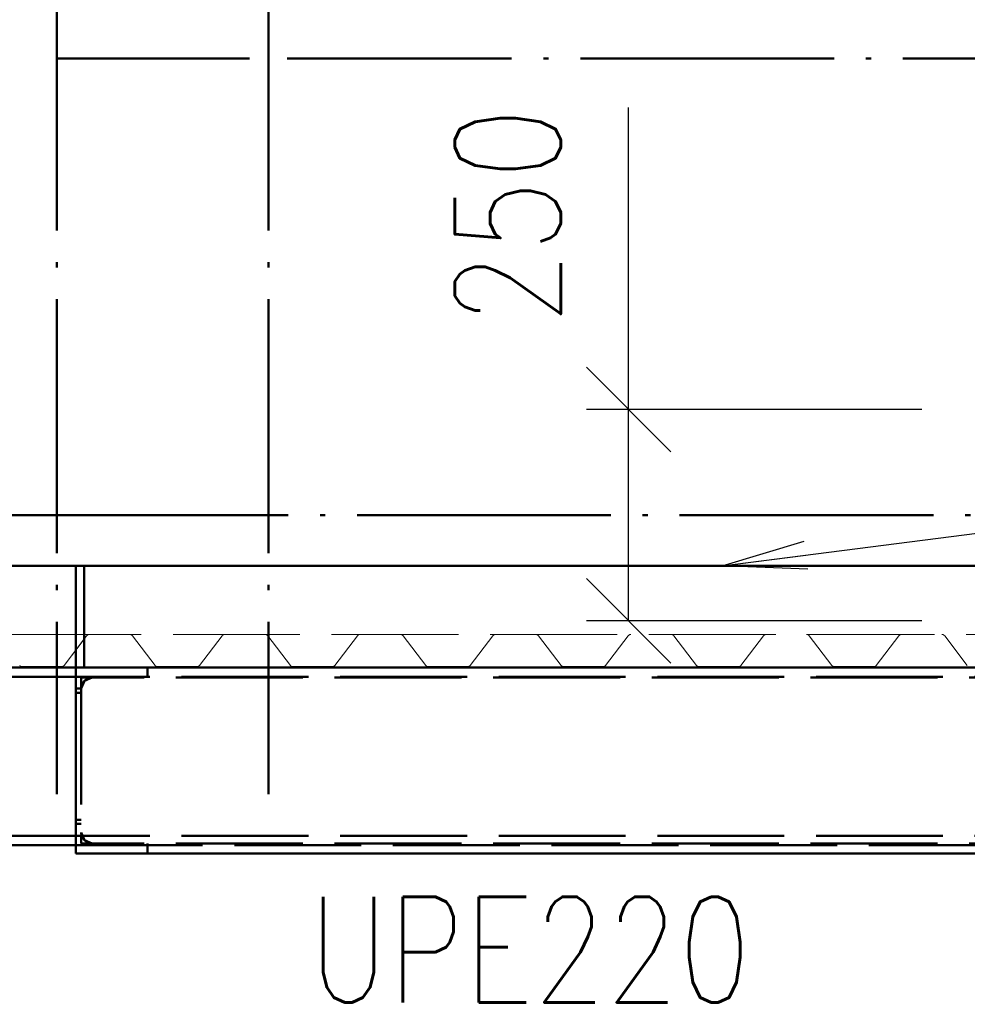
# Paper-space layout 'Layout1' of a CAD drawing. Extents: x -2 to 1243, y -36 to 596.
# Tile 91 of 132: x 890 to 912, y 450 to 474. Entities that reach past the tile are written whole.
import ezdxf

# ---------------------------------------------------------------- set-up
doc = ezdxf.new("R2010")
doc.units = 0
doc.linetypes.add('ACAD_ISO02W100', pattern=[15, 12, -3])
doc.linetypes.add('ACAD_ISO04W100', pattern=[30.5, 24, -3, 0.5, -3])
doc.layers.get('0').update_dxf_attribs({"linetype": 'CONTINUOUS'})
doc.layers.get('DEFPOINTS').update_dxf_attribs({"color": 132, "linetype": 'CONTINUOUS'})
for name, color, linetype, lineweight in [('SS_2.ET-HALA_TaO-VESTAVBA_A1÷B2-P.NOSNIK', 172, 'CONTINUOUS', 50), ('SS_2.ET-HALA_TaO-VESTAVBA_A1÷B2-PODLAHA', 9, 'CONTINUOUS', 5), ('SS_2.ET-HALA_TaO-VESTAVBA_A1÷B2-PODLAHA_LEM', 102, 'CONTINUOUS', 50), ('SS_2.ET-HALA_TaO-VESTAVBA_A1÷B2-ZABRADLI', 30, 'CONTINUOUS', 50), ('SS_KOTY', 3, 'CONTINUOUS', 25), ('SS_POPIS_PROFILU', 13, 'CONTINUOUS', 25)]:
    doc.layers.add(name, color=color, linetype=linetype, lineweight=lineweight)
doc.styles.add('ROMANS', font='romans.shx', dxfattribs={"width": 0.8})
doc.styles.add('romans.shx', font='romans.shx', dxfattribs={"height": 5})
doc.dimstyles.new('A-1_(2.5)_50AS', dxfattribs={"dimtxt": 2.5, "dimasz": 2, "dimexe": 1, "dimexo": 2, "dimgap": 0, "dimtad": 0, "dimdec": 1, "dimlfac": 50, "dimrnd": 1, "dimtxsty": 'ROMANS', "dimblk1": 'OBLIQUE', "dimblk2": 'OBLIQUE', "dimsah": 1, "dimcen": 2, "dimclrd": 256, "dimclre": 256, "dimclrt": 256, "dimadec": 1, "dimazin": 2, "dimtfac": 0.714286, "dimtdec": 1, "dimtmove": 0, "dimatfit": 3, "dimldrblk": 'OPEN', "dimfxl": 1, "dimtvp": 1.142857, "dimtfill": 1, "dimtolj": 1, "dimlwd": -1, "dimlwe": -1, "dimarcsym": 0})

# ---------------------------------------------------------------- blocks, each defined once
blk = doc.blocks.new('_Oblique')
at = {"color": 0, "linetype": 'ByBlock', "lineweight": -2}
blk.add_line((-0.5, -0.5), (0.5, 0.5), dxfattribs=at)
blk = doc.blocks.new('*D77')
at = {"layer": 'DEFPOINTS', "color": 0, "transparency": 16777216}
for p in [(904.453, 464.461), (913.382, 464.461, -19921.9), (913.382, 459.461, -19921.9)]:
    blk.add_point(p, dxfattribs=at)
at = {"layer": 'SS_KOTY', "transparency": 16777216}
for p, q in [((904.453, 464.461), (904.453, 471.604)), ((911.382, 464.461), (903.453, 464.461)), ((904.453, 459.461), (904.453, 464.461)), ((911.382, 459.461), (903.453, 459.461))]:
    blk.add_line(p, q, dxfattribs=at)
at = {"layer": 'SS_KOTY', "transparency": 16777216, "xscale": 2, "yscale": 2, "zscale": 2}
for p, rotation in [((904.453, 464.461), 90), ((904.453, 459.461), 270)]:
    blk.add_blockref('_Oblique', p, dxfattribs=dict(at, rotation=rotation))
at = {"layer": 'SS_KOTY', "transparency": 16777216, "insert": (901.596, 469.032), "char_height": 2.5, "attachment_point": 5, "rotation": 90, "style": 'ROMANS', "bg_fill": 3, "box_fill_scale": 1.1, "bg_fill_color": 256, "bg_fill_true_color": 13158600, "bg_fill_transparency": 0}
blk.add_mtext('\\A1;250', dxfattribs=at)
blk = doc.blocks.new('_OPEN')
at = {"color": 0, "linetype": 'ByBlock'}
for p, q in [((-1, 0.167), (0, 0)), ((0, 0), (-1, -0.167)), ((0, 0), (-1, 0))]:
    blk.add_line(p, q, dxfattribs=at)
blk = doc.blocks.new('*D79')
at = {"layer": 'DEFPOINTS', "color": 0, "transparency": 16777216}
for p in [(879.66, 482.761), (890.937, 482.761, -19911.575), (891.382, 460.761, -19911)]:
    blk.add_point(p, dxfattribs=at)
at = {"layer": 'SS_KOTY', "transparency": 16777216}
for p, q in [((888.937, 482.761), (878.66, 482.761)), ((879.66, 460.761), (879.66, 482.761)), ((889.382, 460.761), (878.66, 460.761))]:
    blk.add_line(p, q, dxfattribs=at)
at = {"layer": 'SS_KOTY', "transparency": 16777216, "xscale": 2, "yscale": 2, "zscale": 2}
for p, rotation in [((879.66, 482.761), 90), ((879.66, 460.761), 270)]:
    blk.add_blockref('_Oblique', p, dxfattribs=dict(at, rotation=rotation))
at = {"layer": 'SS_KOTY', "transparency": 16777216, "insert": (876.803, 471.761), "char_height": 2.5, "attachment_point": 5, "rotation": 90, "style": 'ROMANS', "bg_fill": 3, "box_fill_scale": 1.1, "bg_fill_color": 256, "bg_fill_true_color": 13158600, "bg_fill_transparency": 0}
blk.add_mtext('\\A1;1100', dxfattribs=at)

psp = doc.layouts.get("Layout1")

# ---------------------------------------------------------------- linework, layer by layer
at = {"layer": 'SS_2.ET-HALA_TaO-VESTAVBA_A1÷B2-P.NOSNIK', "color": 1, "linetype": 'Continuous', "ltscale": 0.25}
for p, q in [((891.3822, 453.9608), (891.3822, 458.3608)), ((890.4922, 458.1408), (883.9822, 458.1408)), ((891.3822, 454.3808), (817.5822, 454.3808)), ((817.5822, 454.1608), (891.3822, 454.1608)), ((891.3822, 453.9608), (919.3822, 453.9608))]:
    psp.add_line(p, q, dxfattribs=at)
at = {"layer": 'SS_2.ET-HALA_TaO-VESTAVBA_A1÷B2-P.NOSNIK', "color": 3, "linetype": 'ACAD_ISO02W100', "ltscale": 0.25}
for p, q in [((893.0822, 458.1208), (893.0822, 458.3608)), ((919.3822, 458.1408), (890.4922, 458.1408)), ((919.2522, 458.1208), (891.5122, 458.1208)), ((891.5122, 458.1208), (891.5122, 454.2008)), ((891.5122, 457.8608), (891.5884, 458.0447)), ((891.5884, 458.0447), (891.7722, 458.1208)), ((891.5122, 457.8608), (891.3822, 457.8608)), ((891.5122, 457.7608), (891.3822, 457.7608)), ((891.3822, 454.7608), (891.5122, 454.7608)), ((891.3822, 454.6608), (891.5122, 454.6608)), ((891.5884, 454.277), (891.5122, 454.4608)), ((919.3822, 454.3808), (891.3822, 454.3808)), ((891.7722, 454.2008), (891.5884, 454.277)), ((891.3822, 454.1608), (919.3822, 454.1608)), ((919.2522, 454.2008), (891.5122, 454.2008)), ((893.0822, 453.9608), (893.0822, 454.2008))]:
    psp.add_line(p, q, dxfattribs=at)
at = {"layer": 'SS_2.ET-HALA_TaO-VESTAVBA_A1÷B2-P.NOSNIK', "color": 3, "linetype": 'ACAD_ISO02W100', "ltscale": 0.25, "extrusion": (-7.4988e-33, 6.12323e-17, -1)}
for centre, start, end in [((-891.7722, 457.8608), 0, 90), ((-891.7722, 454.4608), 270, 0)]:
    psp.add_arc(centre, 0.26, start, end, dxfattribs=at)
at = {"layer": 'SS_2.ET-HALA_TaO-VESTAVBA_A1÷B2-PODLAHA', "color": 9, "linetype": 'ACAD_ISO02W100', "ltscale": 0.25}
for p, q in [((891.5822, 459.1408), (706.106, 459.1408)), ((891.641, 459.1079), (891.1062, 458.4066)), ((891.706, 459.1408), (891.5822, 459.1408)), ((891.5822, 459.0308), (891.641, 459.1079)), ((892.7234, 459.1079), (893.2582, 458.4066)), ((894.3062, 458.4066), (894.841, 459.1079)), ((896.4582, 458.4066), (895.9234, 459.1079)), ((897.5062, 458.4066), (898.041, 459.1079)), ((899.1234, 459.1079), (899.6582, 458.4066)), ((891.3822, 458.7685), (891.5822, 459.0308)), ((891.1062, 458.4066), (891.2822, 458.6374)), ((891.2822, 458.6374), (891.3822, 458.7685)), ((890.1061, 458.3823), (891.0584, 458.3823)), ((893.3061, 458.3823), (894.2584, 458.3823)), ((896.5061, 458.3823), (897.4584, 458.3823))]:
    psp.add_line(p, q, dxfattribs=at)
at = {"layer": 'SS_2.ET-HALA_TaO-VESTAVBA_A1÷B2-PODLAHA', "color": 9, "linetype": 'ACAD_ISO02W100', "ltscale": 0.25, "extrusion": (-7.4988e-33, 6.12323e-17, -1)}
for centre in [(-891.7061, 459.0601), (-894.9061, 459.0601), (-898.1061, 459.0601)]:
    psp.add_arc(centre, 0.0807, 36.34533, 89.96573, dxfattribs=at)
at = {"layer": 'SS_2.ET-HALA_TaO-VESTAVBA_A1÷B2-PODLAHA', "color": 9, "linetype": 'ACAD_ISO02W100', "ltscale": 0.25, "extrusion": (-2.13978e-12, 9.08784e-13, -1)}
psp.add_arc((-892.6569, 459.0573, 0), 0.0836, 91.01462, 142.6726, dxfattribs=at)
at = {"layer": 'SS_2.ET-HALA_TaO-VESTAVBA_A1÷B2-PODLAHA', "color": 9, "linetype": 'ACAD_ISO02W100', "ltscale": 0.25, "extrusion": (-1.40633e-12, 2.63745e-12, -1)}
psp.add_arc((-895.8569, 459.0573), 0.0836, 91.01462, 142.67259, dxfattribs=at)
at = {"layer": 'SS_2.ET-HALA_TaO-VESTAVBA_A1÷B2-PODLAHA', "color": 9, "linetype": 'ACAD_ISO02W100', "ltscale": 0.25, "extrusion": (-1.77305e-12, 1.77311e-12, -1)}
psp.add_arc((-899.0569, 459.0573), 0.0836, 91.01462, 142.6726, dxfattribs=at)
at = {"layer": 'SS_2.ET-HALA_TaO-VESTAVBA_A1÷B2-PODLAHA', "color": 9, "linetype": 'ACAD_ISO02W100', "ltscale": 0.25}
for centre, radius, start, end in [((890.1061, 458.4415), 0.0593, 216.18134, 270), ((891.0571, 458.444), 0.0617, 271.14605, 322.6726), ((893.3071, 458.4436), 0.0613, 217.1637, 269.01765), ((893.3061, 458.4415), 0.0593, 216.18134, 269.99998), ((894.2571, 458.444), 0.0617, 271.14605, 322.6726), ((896.5061, 458.4415), 0.0593, 216.18134, 270), ((897.4571, 458.444), 0.0617, 271.14605, 322.6726), ((899.7061, 458.4415), 0.0593, 216.18134, 270), ((899.7071, 458.4436), 0.0613, 217.1637, 269.01765)]:
    psp.add_arc(centre, radius, start, end, dxfattribs=at)
at = {"layer": 'SS_2.ET-HALA_TaO-VESTAVBA_A1÷B2-PODLAHA_LEM', "color": 3, "linetype": 'ACAD_ISO02W100', "ltscale": 0.25}
for p, q in [((891.5822, 460.7608), (891.5822, 458.3608)), ((895.4922, 460.7608), (896.3822, 460.7608)), ((891.3822, 458.3608), (890.4922, 458.3608)), ((896.3822, 458.3608), (895.4922, 458.3608))]:
    psp.add_line(p, q, dxfattribs=at)
at = {"layer": 'SS_2.ET-HALA_TaO-VESTAVBA_A1÷B2-PODLAHA_LEM', "color": 7, "linetype": 'ACAD_ISO04W100', "ltscale": 0.25}
psp.add_line((891.3822, 458.3608), (815.1822, 458.3608), dxfattribs=at)
at = {"layer": 'SS_2.ET-HALA_TaO-VESTAVBA_A1÷B2-PODLAHA_LEM', "color": 1, "linetype": 'Continuous', "ltscale": 0.25}
for p, q in [((890.4922, 458.3608), (883.9822, 458.3608)), ((895.4922, 458.3608), (891.3822, 458.3608))]:
    psp.add_line(p, q, dxfattribs=at)
at = {"layer": 'SS_2.ET-HALA_TaO-VESTAVBA_A1÷B2-ZABRADLI', "color": 7, "linetype": 'ACAD_ISO04W100', "ltscale": 0.25}
for p, q in [((895.9372, 482.3158), (895.9372, 455.3608)), ((895.4922, 472.7608), (891.6372, 472.7608)), ((916.9372, 472.7608), (896.3822, 472.7608))]:
    psp.add_line(p, q, dxfattribs=at)

# ---------------------------------------------------------------- texts
at = {"layer": 'SS_POPIS_PROFILU', "color": 13, "style": 'romans.shx', "width": 0.8}
psp.add_text('UPE220', height=2.5, dxfattribs=at).set_placement((896.886, 450.4398))

# ---------------------------------------------------------------- dimensions: what is measured, and where the dimension line sits
at = {"layer": 'SS_KOTY'}
for base, p1, p2, picture, middle in [((879.6599, 482.7608), (891.3822, 460.7608, -19911), (890.9372, 482.7608, -19911.575), '*D79', (876.8028, 471.7608)), ((904.4528, 464.4608), (913.3822, 459.4608, -19921.9), (913.3822, 464.4608, -19921.9), '*D77', (901.5957, 469.0322))]:
    dim = psp.add_linear_dim(base=base, p1=p1, p2=p2, angle=90, dimstyle='A-1_(2.5)_50AS', dxfattribs=at)
    dim.commit()
    dim.dimension.update_dxf_attribs({"geometry": picture, "text_midpoint": middle})

# ---------------------------------------------------------------- next in the draw order: linework, layer by layer
at = {"layer": 'SS_2.ET-HALA_TaO-VESTAVBA_A1÷B2-P.NOSNIK', "color": 7, "linetype": 'ACAD_ISO04W100', "ltscale": 0.25}
for p, q in [((928.7822, 458.3608), (815.1822, 458.3608)), ((919.3822, 458.3608), (891.3822, 458.3608))]:
    psp.add_line(p, q, dxfattribs=at)
at = {"layer": 'SS_2.ET-HALA_TaO-VESTAVBA_A1÷B2-PODLAHA', "color": 9, "linetype": 'ACAD_ISO02W100', "ltscale": 0.25}
for p, q in [((919.1822, 459.1408), (891.706, 459.1408)), ((900.7062, 458.4066), (901.241, 459.1079)), ((902.3234, 459.1079), (902.8582, 458.4066)), ((903.9062, 458.4066), (904.441, 459.1079)), ((906.0582, 458.4066), (905.5234, 459.1079)), ((905.5234, 459.1079), (906.0582, 458.4066)), ((907.1062, 458.4066), (907.641, 459.1079)), ((908.7234, 459.1079), (909.2582, 458.4066)), ((910.3062, 458.4066), (910.841, 459.1079)), ((911.9234, 459.1079), (912.4582, 458.4066)), ((899.7061, 458.3823), (900.6584, 458.3823)), ((902.9061, 458.3823), (903.8584, 458.3823)), ((906.1061, 458.3823), (907.0584, 458.3823)), ((909.3061, 458.3823), (910.2584, 458.3823))]:
    psp.add_line(p, q, dxfattribs=at)
at = {"layer": 'SS_2.ET-HALA_TaO-VESTAVBA_A1÷B2-PODLAHA', "color": 9, "linetype": 'ACAD_ISO02W100', "ltscale": 0.25, "extrusion": (6.85434e-13, -5.88936e-13, -1)}
for centre in [(-901.3061, 459.0601), (-904.5061, 459.0601)]:
    psp.add_arc(centre, 0.0807, 36.34533, 89.96573, dxfattribs=at)
at = {"layer": 'SS_2.ET-HALA_TaO-VESTAVBA_A1÷B2-PODLAHA', "color": 9, "linetype": 'ACAD_ISO02W100', "ltscale": 0.25, "extrusion": (-1.77305e-12, 1.77311e-12, -1)}
for centre, end in [((-902.2569, 459.0573), 142.67259), ((-908.6569, 459.0573), 142.67259), ((-911.8569, 459.0573), 142.6726)]:
    psp.add_arc(centre, 0.0836, 91.01462, end, dxfattribs=at)
at = {"layer": 'SS_2.ET-HALA_TaO-VESTAVBA_A1÷B2-PODLAHA', "color": 9, "linetype": 'ACAD_ISO02W100', "ltscale": 0.25, "extrusion": (-1.40633e-12, 2.63745e-12, -1)}
psp.add_arc((-905.4569, 459.0573), 0.0836, 91.01462, 142.6726, dxfattribs=at)
at = {"layer": 'SS_2.ET-HALA_TaO-VESTAVBA_A1÷B2-PODLAHA', "color": 9, "linetype": 'ACAD_ISO02W100', "ltscale": 0.25, "extrusion": (-7.4988e-33, 6.12323e-17, -1)}
psp.add_arc((-907.7061, 459.0601), 0.0807, 36.34533, 89.96573, dxfattribs=at)
at = {"layer": 'SS_2.ET-HALA_TaO-VESTAVBA_A1÷B2-PODLAHA', "color": 9, "linetype": 'ACAD_ISO02W100', "ltscale": 0.25, "extrusion": (-6.85434e-13, 5.89059e-13, -1)}
psp.add_arc((-910.9061, 459.0601), 0.0807, 36.34533, 89.96573, dxfattribs=at)
at = {"layer": 'SS_2.ET-HALA_TaO-VESTAVBA_A1÷B2-PODLAHA', "color": 9, "linetype": 'ACAD_ISO02W100', "ltscale": 0.25}
for centre, radius, start, end in [((900.6571, 458.444), 0.0617, 271.14605, 322.67259), ((902.9061, 458.4415), 0.0593, 216.18134, 270), ((903.8571, 458.444), 0.0617, 271.14605, 322.6726), ((906.1071, 458.4436), 0.0613, 217.1637, 269.01765), ((906.1061, 458.4415), 0.0593, 216.18134, 270), ((907.0571, 458.444), 0.0617, 271.14605, 322.6726), ((909.3061, 458.4415), 0.0593, 216.18134, 270), ((910.2571, 458.444), 0.0617, 271.14605, 322.67259)]:
    psp.add_arc(centre, radius, start, end, dxfattribs=at)
at = {"layer": 'SS_2.ET-HALA_TaO-VESTAVBA_A1÷B2-PODLAHA_LEM', "color": 1, "linetype": 'Continuous', "ltscale": 0.25}
for p, q in [((883.9822, 460.7608), (890.4922, 460.7608)), ((891.3822, 460.7608), (895.4922, 460.7608)), ((891.3822, 458.3608), (891.3822, 460.7608)), ((896.3822, 460.7608), (916.9372, 460.7608)), ((916.9372, 458.3608), (896.3822, 458.3608))]:
    psp.add_line(p, q, dxfattribs=at)
at = {"layer": 'SS_2.ET-HALA_TaO-VESTAVBA_A1÷B2-PODLAHA_LEM', "color": 3, "linetype": 'ACAD_ISO02W100', "ltscale": 0.25}
psp.add_line((890.4922, 460.7608), (891.3822, 460.7608), dxfattribs=at)
at = {"layer": 'SS_2.ET-HALA_TaO-VESTAVBA_A1÷B2-PODLAHA_LEM', "color": 7, "linetype": 'ACAD_ISO04W100', "ltscale": 0.25}
psp.add_line((919.3822, 458.3608), (891.3822, 458.3608), dxfattribs=at)
at = {"layer": 'SS_2.ET-HALA_TaO-VESTAVBA_A1÷B2-ZABRADLI', "color": 7, "linetype": 'ACAD_ISO04W100', "ltscale": 0.25}
for p, q in [((890.9372, 482.3158), (890.9372, 455.3608)), ((891.5022, 461.9608), (815.2822, 461.9608)), ((919.2822, 461.9608), (891.3822, 461.9608))]:
    psp.add_line(p, q, dxfattribs=at)
at = {"layer": 'SS_2.ET-HALA_TaO-VESTAVBA_A1÷B2-ZABRADLI', "color": 7, "linetype": 'ACAD_ISO04W100', "ltscale": 0.25, "extrusion": (1.22465e-16, -1, -6.12323e-17)}
psp.add_arc((891.6372, 0, -472.7608), 0.7, 90, 180, dxfattribs=at)
at = {"layer": 'SS_POPIS_PROFILU', "color": 0, "linetype": 'ByBlock'}
for p, q in [((906.6597, 460.7608), (908.6012, 461.3455)), ((906.6597, 460.7608), (908.6435, 461.0149)), ((908.6858, 460.6842), (906.6597, 460.7608))]:
    psp.add_line(p, q, dxfattribs=at)
at = {"layer": 'SS_POPIS_PROFILU', "color": 13}
psp.add_lwpolyline([(906.6597, 460.7608), (940.067, 465.0392), (955.1146, 465.0392)], dxfattribs=at)

doc.saveas('drawing.dxf')
